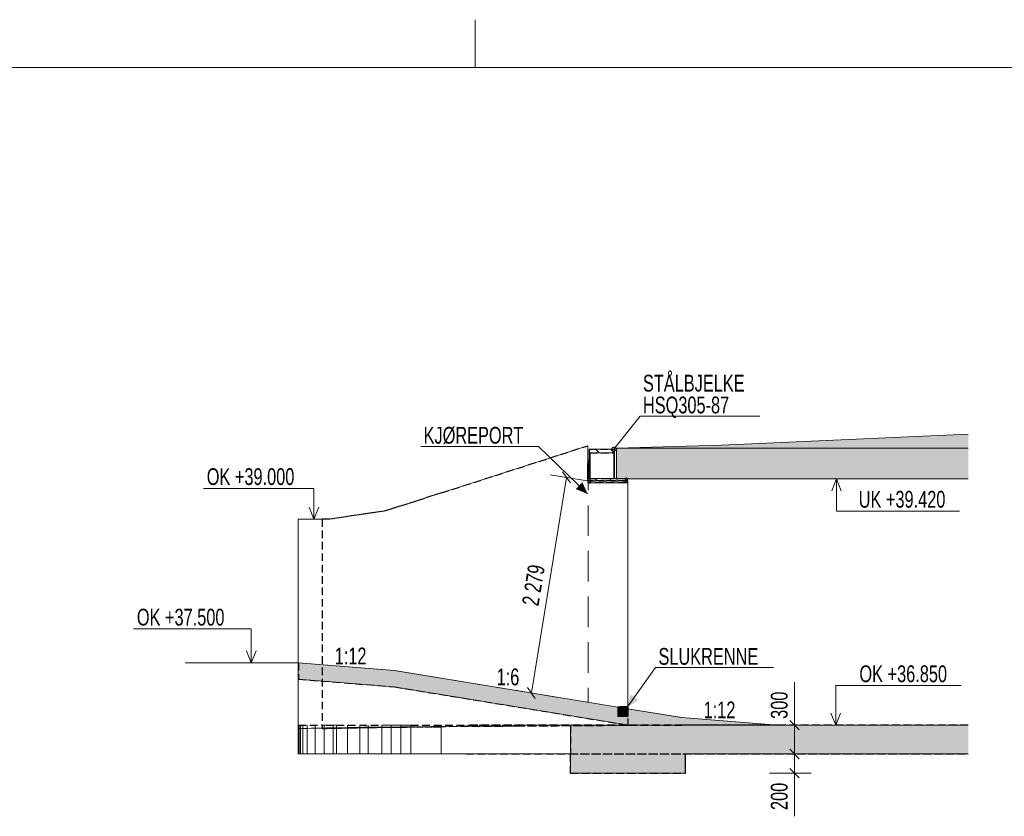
# Model space of a CAD drawing. Header units: millimetres. Extents: x -28263 to 55837, y 62799 to 122199.
# Tile 6 of 9: x -16770 to 3784, y 105577 to 122199. Entities that reach past the tile are written whole.
import ezdxf

# ---------------------------------------------------------------- set-up
doc = ezdxf.new("R2010")
doc.units = ezdxf.units.MM
doc.header["$LTSCALE"] = 100
for name, pattern in [('DASHEDX2', [9.525, 6.35, -3.175]), ('HIDDEN', [2.38125, 1.5875, -0.79375]), ('XKITLINE00', [0])]:
    doc.linetypes.add(name, pattern=pattern)
for name, color, linetype, lineweight in [('GraphicObject', 6, 'Continuous', 0), ('LevelText', 7, 'Continuous', 0), ('OtherObjectType', 1, 'Continuous', 0), ('Part', 2, 'Continuous', 0), ('Part_Hidden', 7, 'Continuous', 0), ('PartMark', 3, 'Continuous', 0), ('Text', 3, 'Continuous', 0), ('Z-DIMENSIONS', 1, 'Continuous', 0)]:
    doc.layers.add(name, color=color, linetype=linetype, lineweight=lineweight)
doc.styles.add('ARIAL_NARROW', font='ARIALN.TTF')

msp = doc.modelspace()

# ---------------------------------------------------------------- hatches: boundary and pattern name
at = {"layer": 'Part'}
for points in [[(-2119, 113318), (3031, 113551), (3031, 113258), (-2119, 113257), (-4311, 113257), (-4311, 113258)], [(-4311, 113258), (3031, 113258), (3031, 112618), (-4311, 112618)], [(-4081, 107822), (-2955, 107638), (-955, 107478), (-955, 107478), (-2955, 107478), (-4057, 107478), (-8955, 108278), (-10955, 108438), (-10955, 108778), (-8955, 108618), (-4281, 107855), (-4281, 107658), (-4081, 107658)], [(-4281, 107658), (-4281, 107858), (-4081, 107858), (-4081, 107658)], [(-5275, 107478), (3031, 107478), (3031, 106878), (-5275, 106878)], [(-5275, 106478), (-5275, 106878), (-2875, 106878), (-2875, 106478)]]:
    msp.add_hatch(color=253, dxfattribs=at).paths.add_polyline_path(points, flags=17)
at = {"layer": 'Text'}
for color, points in [(7, [(-4914, 112304), (-5163, 112405), (-5024, 112549)]), (3, [(-4081, 107858), (-4017, 108120), (-3855, 108003)])]:
    msp.add_hatch(color=color, dxfattribs=at).paths.add_polyline_path(points, flags=17)

# ---------------------------------------------------------------- linework, layer by layer
at = {"layer": 'GraphicObject', "color": 3, "linetype": 'DASHEDX2', "lineweight": 0}
msp.add_line((-4904, 113018), (-4904, 107958), dxfattribs=at)
at = {"layer": 'GraphicObject', "color": 3, "linetype": 'Continuous', "lineweight": 0}
msp.add_line((-10955, 108778), (-13316, 108778), dxfattribs=at)
at = {"layer": 'LevelText', "color": 3, "linetype": 'Continuous', "lineweight": 0}
for p, q in [((281, 112618), (181, 112368)), ((281, 112618), (281, 111947)), ((381, 112368), (281, 112618)), ((-10742, 112420), (-12935, 112420)), ((-10627, 112420), (-10742, 112420)), ((-10627, 111778), (-10627, 112420)), ((-10727, 112028), (-10627, 111778)), ((-10627, 111778), (-10527, 112028)), ((281, 111947), (675, 111947)), ((2847, 111947), (675, 111947)), ((-12200, 109488), (-14394, 109488)), ((-11935, 109488), (-12200, 109488)), ((-11935, 108778), (-11935, 109488)), ((-12035, 109028), (-11935, 108778)), ((-11935, 108778), (-11835, 109028)), ((266, 107478), (266, 108306)), ((266, 108306), (690, 108306)), ((2883, 108306), (690, 108306)), ((166, 107728), (266, 107478)), ((266, 107478), (366, 107728))]:
    msp.add_line(p, q, dxfattribs=at)
at = {"layer": 'OtherObjectType', "color": 2, "linetype": 'Continuous', "lineweight": 0}
msp.add_line((-7263, 121199), (-7263, 122199), dxfattribs=at)
at = {"layer": 'OtherObjectType', "color": 1, "linetype": 'Continuous', "lineweight": 0}
msp.add_line((54837, 121199), (-25263, 121199), dxfattribs=at)
at = {"layer": 'Part', "color": 7, "linetype": 'XKITLINE00', "lineweight": 0}
for p, q in [((-2119, 113318), (3031, 113551)), ((-7968, 112326), (-4913, 113308)), ((-4914, 112578), (-4913, 113308)), ((-4913, 113308), (-4912, 113307)), ((-4913, 112578), (-4912, 113307)), ((-4311, 113258), (-2119, 113318)), ((-4311, 113257), (-4311, 113258)), ((-2119, 113257), (-4311, 113257)), ((-4311, 113258), (3031, 113258)), ((-4311, 112618), (-4311, 113258)), ((3031, 113258), (-2119, 113257)), ((-4357, 113238), (-4881, 113238)), ((-4881, 113238), (-4881, 112646)), ((-4869, 113041), (-4881, 113053)), ((-4869, 112628), (-4869, 113158)), ((-4869, 113158), (-4369, 113158)), ((-4862, 112628), (-4862, 113158)), ((-4671, 113158), (-4751, 113238)), ((-4357, 113157), (-4437, 113238)), ((-4369, 113158), (-4369, 112628)), ((-4357, 113238), (-4350, 113238)), ((-4357, 112646), (-4357, 113238)), ((-4350, 113238), (-4350, 112646)), ((-4357, 112843), (-4369, 112855)), ((-4869, 112726), (-4881, 112738)), ((-4881, 112646), (-4881, 112644)), ((-4357, 112646), (-4350, 112646)), ((-4357, 112644), (-4357, 112646)), ((-4350, 112646), (-4350, 112644)), ((-4914, 112578), (-4911, 112578)), ((-4899, 112628), (-4911, 112628)), ((-4911, 112628), (-4911, 112578)), ((-4871, 112628), (-4911, 112628)), ((-4911, 112628), (-4911, 112538)), ((-4911, 112578), (-4131, 112578)), ((-4911, 112538), (-4911, 112578)), ((-4911, 112578), (-4131, 112578)), ((-4911, 112538), (-4131, 112538)), ((-4911, 112538), (-4871, 112538)), ((-4897, 112628), (-4899, 112628)), ((-4871, 112538), (-4871, 112628)), ((-4369, 112628), (-4869, 112628)), ((-4720, 112578), (-4770, 112628)), ((-4406, 112578), (-4456, 112628)), ((-4340, 112628), (-4334, 112628)), ((-4339, 112628), (-4340, 112628)), ((-4131, 112628), (-4339, 112628)), ((-4334, 112628), (-4332, 112628)), ((3031, 112618), (-4311, 112618)), ((-4131, 112617), (-4141, 112628)), ((-4091, 112628), (-4131, 112628)), ((-4131, 112628), (-4131, 112538)), ((-4131, 112578), (-4131, 112628)), ((-4131, 112538), (-4131, 112578)), ((-4131, 112538), (-4091, 112538)), ((-4091, 112538), (-4091, 112628)), ((-4075, 112578), (-4091, 112578)), ((-4085, 112538), (-4091, 112538)), ((-4084, 112618), (-4084, 112578)), ((-4075, 112578), (-4073, 112576)), ((-4075, 112578), (-4075, 107858)), ((-4073, 112576), (-4073, 107822)), ((-8394, 112189), (-8182, 112257)), ((-8182, 112257), (-7968, 112326)), ((-9013, 111989), (-8811, 112054)), ((-8811, 112054), (-8604, 112121)), ((-8604, 112121), (-8394, 112189)), ((-10082, 111810), (-9926, 111833)), ((-9926, 111833), (-9760, 111858)), ((-9760, 111858), (-9585, 111884)), ((-9585, 111884), (-9401, 111911)), ((-9401, 111911), (-9211, 111939)), ((-9211, 111939), (-9133, 111951)), ((-9133, 111951), (-9013, 111989)), ((-10955, 107401), (-10955, 111778)), ((-10298, 111778), (-10955, 111778)), ((-10298, 111778), (-10227, 111788)), ((-10227, 111788), (-10082, 111810)), ((-10949, 108778), (-10955, 108778)), ((-8955, 108618), (-10955, 108778)), ((-10955, 108778), (-10955, 108438)), ((-8949, 108618), (-10949, 108778)), ((-4281, 107855), (-8955, 108618)), ((-8949, 108618), (-4281, 107856)), ((-10955, 108438), (-8955, 108278)), ((-4057, 107478), (-8955, 108278)), ((-4081, 107858), (-4281, 107858)), ((-4281, 107858), (-4281, 107658)), ((-4281, 107658), (-4281, 107855)), ((-4081, 107858), (-4075, 107858)), ((-4081, 107658), (-4081, 107858)), ((-4075, 107822), (-4081, 107822)), ((-4081, 107658), (-4081, 107822)), ((-2955, 107638), (-4081, 107822)), ((-4075, 107858), (-4075, 107822)), ((-2949, 107638), (-4075, 107822)), ((-4281, 107658), (-4081, 107658)), ((-4081, 107658), (-4281, 107658)), ((-955, 107478), (-2955, 107638)), ((-2949, 107638), (-949, 107478)), ((-10955, 107478), (-10950, 107478)), ((-10955, 106878), (-10955, 107478)), ((-10948, 107403), (-10955, 107401)), ((-10950, 106878), (-10950, 107478)), ((-10925, 107405), (-10948, 107403)), ((-10937, 106878), (-10937, 107478)), ((-10888, 107407), (-10925, 107405)), ((-10906, 106878), (-10906, 107478)), ((-10835, 107409), (-10888, 107407)), ((-10861, 106878), (-10861, 107478)), ((-10768, 107412), (-10835, 107409)), ((-10768, 106878), (-10768, 107478)), ((-10686, 107414), (-10768, 107412)), ((-10591, 107416), (-10686, 107414)), ((-10603, 106878), (-10603, 107478)), ((-10482, 107419), (-10591, 107416)), ((-10482, 107419), (-10452, 107419)), ((-10452, 107478), (-10369, 107478)), ((-10414, 106878), (-10414, 107478)), ((-10369, 107421), (-10361, 107421)), ((-10227, 107424), (-10361, 107421)), ((-10227, 107478), (-10155, 107478)), ((-10227, 106878), (-10227, 107478)), ((-10082, 107426), (-10227, 107424)), ((-10155, 106878), (-10155, 107478)), ((-9926, 107429), (-10082, 107426)), ((-9926, 106878), (-9926, 107478)), ((-9760, 107431), (-9926, 107429)), ((-9585, 107434), (-9760, 107431)), ((-9672, 106878), (-9672, 107478)), ((-9401, 107436), (-9585, 107434)), ((-9493, 106878), (-9493, 107478)), ((-9211, 107438), (-9401, 107436)), ((-9211, 107478), (-8604, 107478)), ((-9211, 106878), (-9211, 107478)), ((-9013, 107440), (-9211, 107438)), ((-9013, 106878), (-9013, 107478)), ((-8811, 107442), (-9013, 107440)), ((-8811, 106878), (-8811, 107478)), ((-8604, 107444), (-8811, 107442)), ((-8604, 106878), (-8604, 107478)), ((-8394, 107446), (-8604, 107444)), ((-8182, 107448), (-8394, 107446)), ((-7968, 107450), (-8182, 107448)), ((-7974, 107450), (-7974, 106878)), ((-7968, 107450), (-6406, 107461)), ((-6406, 107478), (-5275, 107478)), ((-5275, 107478), (3031, 107478)), ((-5275, 106878), (-5275, 107478)), ((-4075, 107481), (-4075, 107478)), ((-4073, 107481), (-4073, 107478)), ((-2955, 107478), (-4057, 107478)), ((-2955, 107478), (-955, 107478)), ((-955, 107478), (-949, 107478)), ((-955, 107478), (-955, 107478)), ((-949, 107478), (-949, 107478)), ((-5275, 106878), (-10955, 106878)), ((-5275, 106478), (-5275, 106878)), ((-2875, 106478), (-2875, 106878)), ((-2875, 106878), (3031, 106878)), ((-2873, 106878), (-2873, 106478)), ((-2875, 106478), (-5275, 106478)), ((-2875, 106478), (-2873, 106478))]:
    msp.add_line(p, q, dxfattribs=at)
for centre, start, end in [((-4899, 112646), 274.7368, 355.2631), ((-4339, 112646), 184.7369, 265.2632), ((-4332, 112646), 184.7368, 265.2631)]:
    msp.add_arc(centre, 18, start, end, dxfattribs=at)
at = {"layer": 'Part_Hidden', "linetype": 'HIDDEN', "lineweight": 25}
for p, q in [((-7966, 112326), (-4912, 113307)), ((-4311, 113258), (-4290, 113258)), ((-4311, 113257), (-4290, 113257)), ((-4311, 113258), (-4290, 113258)), ((-4881, 113238), (-4357, 113238)), ((-4874, 112646), (-4874, 113238)), ((-4869, 113158), (-4362, 113158)), ((-4362, 113158), (-4362, 112628)), ((-4874, 112646), (-4881, 112646)), ((-4875, 112644), (-4874, 112646)), ((-4913, 112576), (-4914, 112578)), ((-4913, 112576), (-4913, 112578)), ((-4913, 112576), (-4073, 112576)), ((-4911, 112628), (-4892, 112628)), ((-4911, 112628), (-4864, 112628)), ((-4091, 112578), (-4911, 112578)), ((-4124, 112578), (-4911, 112578)), ((-4124, 112578), (-4911, 112578)), ((-4124, 112538), (-4911, 112538)), ((-4911, 112538), (-4864, 112538)), ((-4904, 112578), (-4904, 112628)), ((-4904, 112538), (-4904, 112628)), ((-4904, 112538), (-4904, 112578)), ((-4892, 112628), (-4891, 112628)), ((-4869, 112628), (-4362, 112628)), ((-4864, 112628), (-4864, 112538)), ((-4339, 112628), (-4124, 112628)), ((-4311, 112618), (-4290, 112618)), ((-4084, 112628), (-4131, 112628)), ((-4091, 112538), (-4131, 112538)), ((-4124, 112538), (-4124, 112628)), ((-4124, 112628), (-4124, 112578)), ((-4124, 112578), (-4124, 112538)), ((-4085, 112538), (-4084, 112538)), ((-4084, 112538), (-4085, 112538)), ((-4084, 112628), (-4084, 112618)), ((-4084, 112578), (-4084, 112538)), ((-8144, 112268), (-8321, 112211)), ((-7966, 112326), (-8144, 112268)), ((-8837, 112045), (-9001, 111992)), ((-8668, 112100), (-8837, 112045)), ((-8496, 112155), (-8668, 112100)), ((-8321, 112211), (-8496, 112155)), ((-9960, 111828), (-10061, 111812)), ((-9849, 111844), (-9960, 111828)), ((-9728, 111862), (-9849, 111844)), ((-9598, 111881), (-9728, 111862)), ((-9459, 111902), (-9598, 111881)), ((-9313, 111924), (-9459, 111902)), ((-9160, 111946), (-9313, 111924)), ((-9131, 111951), (-9160, 111946)), ((-9133, 111951), (-9131, 111951)), ((-9001, 111992), (-9131, 111951)), ((-10955, 111778), (-10955, 111778)), ((-10455, 111778), (-10455, 107404)), ((-10294, 111778), (-10455, 111778)), ((-10455, 111778), (-10455, 111778)), ((-10231, 111787), (-10294, 111778)), ((-10152, 111799), (-10231, 111787)), ((-10061, 111812), (-10152, 111799)), ((-10949, 108778), (-10949, 108438)), ((-10949, 108438), (-10955, 108438)), ((-10949, 108438), (-8949, 108278)), ((-8949, 108278), (-4051, 107478)), ((-4081, 107858), (-4281, 107858)), ((-4281, 107856), (-4275, 107855)), ((-4275, 107855), (-4281, 107855)), ((-4275, 107658), (-4275, 107858)), ((-4275, 107855), (-4275, 107658)), ((-4075, 107858), (-4075, 107482)), ((-4075, 107822), (-4075, 107658)), ((-4075, 107658), (-4075, 107822)), ((-4073, 107822), (-4073, 107481)), ((-4075, 107658), (-4281, 107658)), ((-4075, 107658), (-4281, 107658)), ((-10955, 107400), (-10955, 107401)), ((-10950, 107478), (-10452, 107478)), ((-10455, 107404), (-10449, 107406)), ((-10455, 107404), (-10455, 107404)), ((-10452, 107419), (-10369, 107421)), ((-10449, 107406), (-10430, 107408)), ((-10430, 107408), (-10399, 107409)), ((-10399, 107409), (-10355, 107411)), ((-10369, 107478), (-10227, 107478)), ((-10355, 107411), (-10299, 107413)), ((-10299, 107413), (-10231, 107415)), ((-10231, 107415), (-10152, 107417)), ((-10155, 107478), (-9211, 107478)), ((-10152, 107417), (-10061, 107419)), ((-10061, 107419), (-9960, 107421)), ((-9960, 107421), (-9849, 107424)), ((-9849, 107424), (-9728, 107426)), ((-9728, 107426), (-9598, 107428)), ((-9598, 107428), (-9459, 107430)), ((-9459, 107430), (-9313, 107432)), ((-9313, 107432), (-9160, 107434)), ((-9160, 107434), (-9001, 107436)), ((-9001, 107436), (-8837, 107437)), ((-8837, 107437), (-8668, 107439)), ((-8668, 107439), (-8496, 107441)), ((-8604, 107478), (-6406, 107478)), ((-8496, 107441), (-8321, 107442)), ((-8321, 107442), (-8144, 107444)), ((-8144, 107444), (-7966, 107445)), ((-7974, 107478), (-7974, 107450)), ((-4073, 107473), (-7966, 107445)), ((3031, 107478), (-7453, 107478)), ((-6406, 107461), (-4075, 107478)), ((3031, 107478), (-5275, 107478)), ((-5273, 107478), (-5273, 106878)), ((-4075, 107482), (-4075, 107481)), ((-4073, 107473), (-4075, 107478)), ((-4073, 107478), (-4073, 107473)), ((-4057, 107478), (-4051, 107478)), ((-4051, 107478), (-2949, 107478)), ((-949, 107478), (-2949, 107478)), ((-955, 107478), (-949, 107478)), ((-7453, 106878), (3031, 106878)), ((-5275, 106878), (-5273, 106878)), ((-5273, 106878), (-5275, 106878)), ((-5275, 106878), (-5273, 106878)), ((-5273, 106878), (-5275, 106878)), ((-5273, 106478), (-5273, 106878)), ((-5273, 106878), (-2873, 106878)), ((-5273, 106878), (3031, 106878)), ((-5275, 106478), (-5273, 106478)), ((-5273, 106478), (-2873, 106478))]:
    msp.add_line(p, q, dxfattribs=at)
msp.add_arc((-4892, 112646), 18, 274.7369, 355.2632, dxfattribs=at)
at = {"layer": 'PartMark', "color": 7, "linetype": 'Continuous', "lineweight": 0}
for p, q in [((-4366, 113238), (-3819, 113925)), ((-3819, 113925), (-1316, 113925)), ((-4404, 113256), (-4404, 113257)), ((-4404, 113257), (-4403, 113257)), ((-4404, 113255), (-4404, 113256)), ((-4404, 113256), (-4404, 113256)), ((-4404, 113256), (-4404, 113256)), ((-4403, 113258), (-4402, 113259)), ((-4403, 113257), (-4403, 113258)), ((-4403, 113258), (-4403, 113258)), ((-4403, 113258), (-4403, 113258)), ((-4403, 113257), (-4403, 113257)), ((-4402, 113259), (-4402, 113260)), ((-4402, 113260), (-4402, 113260)), ((-4402, 113260), (-4401, 113260)), ((-4402, 113259), (-4402, 113259)), ((-4401, 113261), (-4401, 113262)), ((-4401, 113262), (-4400, 113262)), ((-4401, 113260), (-4401, 113261)), ((-4401, 113261), (-4401, 113261)), ((-4401, 113261), (-4401, 113261)), ((-4400, 113262), (-4400, 113263)), ((-4400, 113263), (-4400, 113263)), ((-4400, 113263), (-4399, 113263)), ((-4400, 113262), (-4400, 113262)), ((-4399, 113263), (-4399, 113264)), ((-4399, 113264), (-4399, 113264)), ((-4399, 113264), (-4398, 113264)), ((-4398, 113265), (-4397, 113266)), ((-4398, 113264), (-4398, 113265)), ((-4398, 113265), (-4398, 113265)), ((-4397, 113266), (-4396, 113267)), ((-4397, 113266), (-4397, 113266)), ((-4396, 113267), (-4395, 113268)), ((-4396, 113267), (-4396, 113267)), ((-4395, 113268), (-4395, 113269)), ((-4395, 113269), (-4394, 113269)), ((-4395, 113268), (-4395, 113268)), ((-4394, 113269), (-4393, 113270)), ((-4394, 113269), (-4394, 113269)), ((-4393, 113270), (-4393, 113270)), ((-4393, 113270), (-4392, 113270)), ((-4392, 113270), (-4392, 113271)), ((-4392, 113271), (-4391, 113271)), ((-4391, 113271), (-4391, 113272)), ((-4391, 113272), (-4390, 113272)), ((-4391, 113271), (-4391, 113271)), ((-4389, 113273), (-4390, 113272)), ((-4389, 113273), (-4390, 113272)), ((-4390, 113272), (-4390, 113272)), ((-4390, 113272), (-4390, 113272)), ((-4388, 113273), (-4389, 113273)), ((-4389, 113273), (-4389, 113273)), ((-4388, 113273), (-4389, 113273)), ((-4389, 113273), (-4389, 113273)), ((-4387, 113273), (-4388, 113273)), ((-4388, 113273), (-4388, 113273)), ((-4387, 113273), (-4388, 113273)), ((-4388, 113273), (-4388, 113273)), ((-4386, 113274), (-4387, 113273)), ((-4386, 113274), (-4387, 113273)), ((-4385, 113274), (-4386, 113274)), ((-4386, 113274), (-4386, 113274)), ((-4385, 113274), (-4386, 113274)), ((-4386, 113274), (-4386, 113274)), ((-4384, 113274), (-4385, 113274)), ((-4385, 113274), (-4385, 113274)), ((-4385, 113274), (-4385, 113274)), ((-4384, 113274), (-4385, 113274)), ((-4385, 113274), (-4385, 113274)), ((-4385, 113274), (-4385, 113274)), ((-4383, 113275), (-4384, 113275)), ((-4384, 113275), (-4384, 113274)), ((-4383, 113275), (-4384, 113275)), ((-4384, 113275), (-4384, 113274)), ((-4382, 113275), (-4383, 113275)), ((-4383, 113275), (-4383, 113275)), ((-4382, 113275), (-4383, 113275)), ((-4383, 113275), (-4383, 113275)), ((-4381, 113275), (-4382, 113275)), ((-4382, 113275), (-4382, 113275)), ((-4381, 113275), (-4382, 113275)), ((-4382, 113275), (-4382, 113275)), ((-4380, 113276), (-4381, 113276)), ((-4381, 113276), (-4381, 113275)), ((-4380, 113276), (-4381, 113276)), ((-4381, 113276), (-4381, 113275)), ((-4379, 113276), (-4380, 113276)), ((-4380, 113276), (-4380, 113276)), ((-4379, 113276), (-4380, 113276)), ((-4380, 113276), (-4380, 113276)), ((-4378, 113276), (-4379, 113276)), ((-4379, 113276), (-4379, 113276)), ((-4378, 113276), (-4379, 113276)), ((-4379, 113276), (-4379, 113276)), ((-4377, 113276), (-4378, 113276)), ((-4378, 113276), (-4378, 113276)), ((-4377, 113276), (-4378, 113276)), ((-4378, 113276), (-4378, 113276)), ((-4376, 113277), (-4377, 113277)), ((-4377, 113277), (-4377, 113276)), ((-4376, 113277), (-4377, 113277)), ((-4377, 113277), (-4377, 113276)), ((-4375, 113277), (-4376, 113277)), ((-4376, 113277), (-4376, 113277)), ((-4375, 113277), (-4376, 113277)), ((-4376, 113277), (-4376, 113277)), ((-4374, 113277), (-4375, 113277)), ((-4375, 113277), (-4375, 113277)), ((-4374, 113277), (-4375, 113277)), ((-4375, 113277), (-4375, 113277)), ((-4373, 113277), (-4374, 113277)), ((-4374, 113277), (-4374, 113277)), ((-4374, 113277), (-4374, 113277)), ((-4373, 113277), (-4374, 113277)), ((-4374, 113277), (-4374, 113277)), ((-4374, 113277), (-4374, 113277)), ((-4372, 113278), (-4373, 113278)), ((-4373, 113278), (-4373, 113277)), ((-4372, 113278), (-4373, 113278)), ((-4373, 113278), (-4373, 113277)), ((-4371, 113278), (-4372, 113278)), ((-4372, 113278), (-4372, 113278)), ((-4371, 113278), (-4372, 113278)), ((-4372, 113278), (-4372, 113278)), ((-4370, 113278), (-4371, 113278)), ((-4371, 113278), (-4371, 113278)), ((-4370, 113278), (-4371, 113278)), ((-4371, 113278), (-4371, 113278)), ((-4369, 113278), (-4370, 113278)), ((-4370, 113278), (-4370, 113278)), ((-4369, 113278), (-4370, 113278)), ((-4370, 113278), (-4370, 113278)), ((-4368, 113278), (-4369, 113278)), ((-4369, 113278), (-4369, 113278)), ((-4369, 113278), (-4369, 113278)), ((-4368, 113278), (-4369, 113278)), ((-4369, 113278), (-4369, 113278)), ((-4369, 113278), (-4369, 113278)), ((-4367, 113278), (-4368, 113278)), ((-4368, 113278), (-4368, 113278)), ((-4367, 113278), (-4368, 113278)), ((-4368, 113278), (-4368, 113278)), ((-4366, 113278), (-4367, 113278)), ((-4367, 113278), (-4367, 113278)), ((-4366, 113278), (-4367, 113278)), ((-4367, 113278), (-4367, 113278)), ((-4365, 113279), (-4366, 113279)), ((-4366, 113279), (-4366, 113279)), ((-4366, 113279), (-4366, 113278)), ((-4365, 113279), (-4366, 113279)), ((-4366, 113279), (-4366, 113279)), ((-4366, 113279), (-4366, 113278)), ((-4364, 113279), (-4365, 113279)), ((-4365, 113279), (-4365, 113279)), ((-4364, 113279), (-4365, 113279)), ((-4365, 113279), (-4365, 113279)), ((-4363, 113279), (-4364, 113279)), ((-4364, 113279), (-4364, 113279)), ((-4363, 113279), (-4364, 113279)), ((-4364, 113279), (-4364, 113279)), ((-4362, 113279), (-4363, 113279)), ((-4363, 113279), (-4363, 113279)), ((-4363, 113279), (-4363, 113279)), ((-4362, 113279), (-4363, 113279)), ((-4363, 113279), (-4363, 113279)), ((-4363, 113279), (-4363, 113279)), ((-4361, 113279), (-4362, 113279)), ((-4362, 113279), (-4362, 113279)), ((-4361, 113279), (-4362, 113279)), ((-4362, 113279), (-4362, 113279)), ((-4360, 113279), (-4361, 113279)), ((-4361, 113279), (-4361, 113279)), ((-4361, 113279), (-4361, 113279)), ((-4360, 113279), (-4361, 113279)), ((-4361, 113279), (-4361, 113279)), ((-4361, 113279), (-4361, 113279)), ((-4359, 113279), (-4360, 113279)), ((-4360, 113279), (-4360, 113279)), ((-4359, 113279), (-4360, 113279)), ((-4360, 113279), (-4360, 113279)), ((-4358, 113279), (-4359, 113279)), ((-4359, 113279), (-4359, 113279)), ((-4359, 113279), (-4359, 113279)), ((-4358, 113279), (-4359, 113279)), ((-4359, 113279), (-4359, 113279)), ((-4359, 113279), (-4359, 113279)), ((-4357, 113279), (-4358, 113279)), ((-4358, 113279), (-4358, 113279)), ((-4357, 113279), (-4358, 113279)), ((-4358, 113279), (-4358, 113279)), ((-4356, 113279), (-4357, 113279)), ((-4357, 113279), (-4357, 113279)), ((-4357, 113279), (-4357, 113279)), ((-4356, 113279), (-4357, 113279)), ((-4357, 113279), (-4357, 113279)), ((-4357, 113279), (-4357, 113279)), ((-4355, 113279), (-4356, 113279)), ((-4356, 113279), (-4356, 113279)), ((-4355, 113279), (-4356, 113279)), ((-4356, 113279), (-4356, 113279)), ((-4355, 113278), (-4355, 113279)), ((-4355, 113278), (-4355, 113279)), ((-4354, 113278), (-4355, 113278)), ((-4355, 113278), (-4355, 113278)), ((-4354, 113278), (-4355, 113278)), ((-4355, 113278), (-4355, 113278)), ((-4353, 113278), (-4354, 113278)), ((-4354, 113278), (-4354, 113278)), ((-4354, 113278), (-4354, 113278)), ((-4353, 113278), (-4354, 113278)), ((-4354, 113278), (-4354, 113278)), ((-4354, 113278), (-4354, 113278)), ((-4352, 113278), (-4353, 113278)), ((-4353, 113278), (-4353, 113278)), ((-4352, 113278), (-4353, 113278)), ((-4353, 113278), (-4353, 113278)), ((-4351, 113278), (-4352, 113278)), ((-4352, 113278), (-4352, 113278)), ((-4352, 113278), (-4352, 113278)), ((-4351, 113278), (-4352, 113278)), ((-4352, 113278), (-4352, 113278)), ((-4352, 113278), (-4352, 113278)), ((-4350, 113278), (-4351, 113278)), ((-4351, 113278), (-4351, 113278)), ((-4351, 113278), (-4351, 113278)), ((-4350, 113278), (-4351, 113278)), ((-4351, 113278), (-4351, 113278)), ((-4351, 113278), (-4351, 113278)), ((-4350, 113277), (-4350, 113278)), ((-4350, 113278), (-4350, 113278)), ((-4350, 113277), (-4350, 113278)), ((-4350, 113278), (-4350, 113278)), ((-4349, 113277), (-4350, 113277)), ((-4349, 113277), (-4350, 113277)), ((-4348, 113277), (-4349, 113277)), ((-4349, 113277), (-4349, 113277)), ((-4349, 113277), (-4349, 113277)), ((-4348, 113277), (-4349, 113277)), ((-4349, 113277), (-4349, 113277)), ((-4349, 113277), (-4349, 113277)), ((-4347, 113277), (-4348, 113277)), ((-4348, 113277), (-4348, 113277)), ((-4347, 113277), (-4348, 113277)), ((-4348, 113277), (-4348, 113277)), ((-4347, 113276), (-4347, 113277)), ((-4347, 113276), (-4347, 113277)), ((-4346, 113276), (-4347, 113276)), ((-4346, 113276), (-4347, 113276)), ((-4345, 113276), (-4346, 113276)), ((-4345, 113276), (-4346, 113276)), ((-4344, 113275), (-4345, 113276)), ((-4345, 113276), (-4345, 113276)), ((-4344, 113275), (-4345, 113276)), ((-4345, 113276), (-4345, 113276)), ((-4343, 113275), (-4344, 113275)), ((-4343, 113275), (-4344, 113275)), ((-4342, 113274), (-4343, 113275)), ((-4343, 113275), (-4343, 113275)), ((-4342, 113274), (-4343, 113275)), ((-4343, 113275), (-4343, 113275)), ((-4341, 113274), (-4342, 113274)), ((-4342, 113274), (-4342, 113274)), ((-4341, 113274), (-4342, 113274)), ((-4342, 113274), (-4342, 113274)), ((-4341, 113273), (-4341, 113274)), ((-4341, 113273), (-4341, 113274)), ((-4340, 113273), (-4341, 113273)), ((-4340, 113273), (-4341, 113273)), ((-4339, 113272), (-4340, 113273)), ((-4340, 113273), (-4340, 113273)), ((-4339, 113272), (-4340, 113273)), ((-4340, 113273), (-4340, 113273)), ((-4338, 113272), (-4339, 113272)), ((-4338, 113272), (-4339, 113272)), ((-4338, 113271), (-4338, 113272)), ((-4338, 113271), (-4338, 113272)), ((-4337, 113271), (-4338, 113271)), ((-4337, 113271), (-4338, 113271)), ((-4337, 113270), (-4337, 113271)), ((-4337, 113270), (-4337, 113271)), ((-4336, 113270), (-4337, 113270)), ((-4336, 113270), (-4337, 113270)), ((-4336, 113269), (-4336, 113270)), ((-4336, 113270), (-4336, 113270)), ((-4336, 113269), (-4336, 113270)), ((-4336, 113270), (-4336, 113270)), ((-4335, 113269), (-4336, 113269)), ((-4335, 113269), (-4336, 113269)), ((-4335, 113268), (-4335, 113269)), ((-4335, 113268), (-4335, 113269)), ((-4334, 113268), (-4335, 113268)), ((-4334, 113268), (-4335, 113268)), ((-4334, 113267), (-4334, 113268)), ((-4334, 113267), (-4334, 113268)), ((-4333, 113266), (-4334, 113267)), ((-4333, 113266), (-4334, 113267)), ((-4333, 113265), (-4333, 113266)), ((-4333, 113266), (-4333, 113266)), ((-4333, 113265), (-4333, 113266)), ((-4333, 113266), (-4333, 113266)), ((-4332, 113265), (-4333, 113265)), ((-4332, 113265), (-4333, 113265)), ((-4332, 113264), (-4332, 113265)), ((-4332, 113264), (-4332, 113265)), ((-4331, 113263), (-4332, 113264)), ((-4332, 113264), (-4332, 113264)), ((-4331, 113263), (-4332, 113264)), ((-4332, 113264), (-4332, 113264)), ((-4331, 113262), (-4331, 113263)), ((-4331, 113262), (-4331, 113263)), ((-4330, 113262), (-4331, 113262)), ((-4330, 113262), (-4331, 113262)), ((-4330, 113261), (-4330, 113262)), ((-4330, 113261), (-4330, 113262)), ((-4330, 113260), (-4330, 113261)), ((-4330, 113260), (-4330, 113261)), ((-4329, 113259), (-4330, 113260)), ((-4330, 113260), (-4330, 113260)), ((-4330, 113260), (-4330, 113260)), ((-4329, 113259), (-4330, 113260)), ((-4330, 113260), (-4330, 113260)), ((-4330, 113260), (-4330, 113260)), ((-4329, 113258), (-4329, 113259)), ((-4329, 113259), (-4329, 113259)), ((-4329, 113259), (-4329, 113259)), ((-4329, 113258), (-4329, 113259)), ((-4329, 113259), (-4329, 113259)), ((-4329, 113259), (-4329, 113259)), ((-4329, 113257), (-4329, 113258)), ((-4329, 113258), (-4329, 113258)), ((-4329, 113258), (-4329, 113258)), ((-4329, 113257), (-4329, 113258)), ((-4329, 113258), (-4329, 113258)), ((-4329, 113258), (-4329, 113258)), ((-4328, 113256), (-4329, 113257)), ((-4329, 113257), (-4329, 113257)), ((-4328, 113256), (-4329, 113257)), ((-4329, 113257), (-4329, 113257)), ((-4328, 113255), (-4328, 113256)), ((-4328, 113256), (-4328, 113256)), ((-4328, 113256), (-4328, 113256)), ((-4328, 113255), (-4328, 113256)), ((-4328, 113256), (-4328, 113256)), ((-4328, 113256), (-4328, 113256)), ((-4328, 113255), (-4328, 113255)), ((-4328, 113255), (-4328, 113255)), ((-4406, 113249), (-4406, 113250)), ((-4406, 113250), (-4405, 113250)), ((-4406, 113248), (-4406, 113249)), ((-4406, 113249), (-4406, 113249)), ((-4406, 113247), (-4406, 113248)), ((-4406, 113248), (-4406, 113248)), ((-4406, 113246), (-4406, 113247)), ((-4406, 113247), (-4406, 113247)), ((-4406, 113245), (-4406, 113246)), ((-4406, 113246), (-4406, 113246)), ((-4406, 113244), (-4406, 113245)), ((-4406, 113243), (-4406, 113244)), ((-4406, 113244), (-4406, 113244)), ((-4406, 113242), (-4406, 113243)), ((-4406, 113243), (-4406, 113243)), ((-4406, 113241), (-4406, 113242)), ((-4406, 113242), (-4406, 113242)), ((-4406, 113240), (-4406, 113241)), ((-4406, 113241), (-4406, 113241)), ((-4406, 113241), (-4406, 113241)), ((-4406, 113239), (-4406, 113240)), ((-4406, 113240), (-4406, 113240)), ((-4406, 113238), (-4406, 113239)), ((-4406, 113239), (-4406, 113239)), ((-4406, 113237), (-4406, 113238)), ((-4406, 113238), (-4406, 113238)), ((-4406, 113236), (-4406, 113237)), ((-4406, 113237), (-4406, 113237)), ((-4406, 113235), (-4406, 113236)), ((-4406, 113236), (-4406, 113236)), ((-4406, 113234), (-4406, 113235)), ((-4406, 113235), (-4406, 113235)), ((-4406, 113233), (-4406, 113234)), ((-4406, 113234), (-4406, 113234)), ((-4406, 113232), (-4406, 113233)), ((-4406, 113233), (-4406, 113233)), ((-4406, 113233), (-4406, 113233)), ((-4406, 113231), (-4406, 113232)), ((-4406, 113232), (-4406, 113232)), ((-4406, 113230), (-4406, 113231)), ((-4406, 113231), (-4406, 113231)), ((-4406, 113229), (-4406, 113230)), ((-4406, 113230), (-4406, 113230)), ((-4406, 113228), (-4406, 113229)), ((-4406, 113229), (-4406, 113229)), ((-4406, 113229), (-4406, 113229)), ((-4406, 113227), (-4406, 113228)), ((-4406, 113228), (-4406, 113228)), ((-4405, 113227), (-4406, 113227)), ((-4405, 113254), (-4404, 113255)), ((-4405, 113253), (-4405, 113254)), ((-4405, 113254), (-4405, 113254)), ((-4405, 113253), (-4405, 113253)), ((-4405, 113252), (-4405, 113253)), ((-4405, 113251), (-4405, 113252)), ((-4405, 113252), (-4405, 113252)), ((-4405, 113250), (-4405, 113251)), ((-4405, 113251), (-4405, 113251)), ((-4405, 113226), (-4405, 113227)), ((-4405, 113225), (-4405, 113226)), ((-4405, 113226), (-4405, 113226)), ((-4405, 113226), (-4405, 113226)), ((-4405, 113224), (-4405, 113225)), ((-4405, 113225), (-4405, 113225)), ((-4405, 113223), (-4405, 113224)), ((-4405, 113224), (-4405, 113224)), ((-4405, 113224), (-4405, 113224)), ((-4405, 113222), (-4405, 113223)), ((-4405, 113223), (-4405, 113223)), ((-4404, 113222), (-4405, 113222)), ((-4404, 113255), (-4404, 113255)), ((-4404, 113255), (-4404, 113255)), ((-4404, 113221), (-4404, 113222)), ((-4404, 113222), (-4404, 113222)), ((-4404, 113220), (-4404, 113221)), ((-4404, 113221), (-4404, 113221)), ((-4404, 113221), (-4404, 113221)), ((-4404, 113219), (-4404, 113220)), ((-4404, 113220), (-4404, 113220)), ((-4403, 113219), (-4404, 113219)), ((-4404, 113219), (-4404, 113219)), ((-4403, 113218), (-4403, 113219)), ((-4403, 113217), (-4403, 113218)), ((-4403, 113218), (-4403, 113218)), ((-4403, 113218), (-4403, 113218)), ((-4403, 113216), (-4403, 113217)), ((-4403, 113217), (-4403, 113217)), ((-4403, 113217), (-4403, 113217)), ((-4402, 113216), (-4403, 113216)), ((-4402, 113215), (-4402, 113216)), ((-4402, 113216), (-4402, 113216)), ((-4401, 113214), (-4402, 113215)), ((-4402, 113215), (-4402, 113215)), ((-4401, 113213), (-4401, 113214)), ((-4400, 113212), (-4401, 113213)), ((-4401, 113213), (-4401, 113213)), ((-4400, 113211), (-4400, 113212)), ((-4399, 113210), (-4400, 113211)), ((-4400, 113211), (-4400, 113211)), ((-4399, 113209), (-4399, 113210)), ((-4399, 113210), (-4399, 113210)), ((-4398, 113209), (-4399, 113209)), ((-4398, 113208), (-4398, 113209)), ((-4397, 113208), (-4398, 113208)), ((-4397, 113207), (-4397, 113208)), ((-4396, 113207), (-4397, 113207)), ((-4396, 113206), (-4396, 113207)), ((-4395, 113206), (-4396, 113206)), ((-4395, 113205), (-4395, 113206)), ((-4394, 113205), (-4395, 113205)), ((-4394, 113204), (-4394, 113205)), ((-4393, 113204), (-4394, 113204)), ((-4393, 113203), (-4393, 113204)), ((-4392, 113203), (-4393, 113203)), ((-4391, 113202), (-4392, 113203)), ((-4392, 113203), (-4392, 113203)), ((-4390, 113201), (-4391, 113202)), ((-4391, 113202), (-4391, 113202)), ((-4389, 113201), (-4390, 113201)), ((-4390, 113201), (-4390, 113201)), ((-4388, 113200), (-4389, 113201)), ((-4387, 113200), (-4388, 113200)), ((-4388, 113200), (-4388, 113200)), ((-4386, 113199), (-4387, 113200)), ((-4387, 113200), (-4387, 113200)), ((-4385, 113199), (-4386, 113199)), ((-4384, 113199), (-4385, 113199)), ((-4385, 113199), (-4385, 113199)), ((-4383, 113198), (-4384, 113199)), ((-4384, 113199), (-4384, 113199)), ((-4382, 113198), (-4383, 113198)), ((-4383, 113198), (-4383, 113198)), ((-4383, 113198), (-4383, 113198)), ((-4381, 113198), (-4382, 113198)), ((-4382, 113198), (-4382, 113198)), ((-4382, 113198), (-4382, 113198)), ((-4380, 113198), (-4381, 113198)), ((-4381, 113198), (-4381, 113198)), ((-4381, 113198), (-4381, 113198)), ((-4379, 113197), (-4380, 113198)), ((-4380, 113198), (-4380, 113198)), ((-4378, 113197), (-4379, 113197)), ((-4379, 113197), (-4379, 113197)), ((-4379, 113197), (-4379, 113197)), ((-4377, 113197), (-4378, 113197)), ((-4378, 113197), (-4378, 113197)), ((-4378, 113197), (-4378, 113197)), ((-4376, 113197), (-4377, 113197)), ((-4377, 113197), (-4377, 113197)), ((-4377, 113197), (-4377, 113197)), ((-4375, 113197), (-4376, 113197)), ((-4376, 113197), (-4376, 113197)), ((-4374, 113197), (-4375, 113197)), ((-4375, 113197), (-4375, 113197)), ((-4375, 113197), (-4375, 113197)), ((-4373, 113197), (-4374, 113197)), ((-4374, 113197), (-4374, 113197)), ((-4372, 113197), (-4373, 113197)), ((-4373, 113197), (-4373, 113197)), ((-4373, 113197), (-4373, 113197)), ((-4371, 113197), (-4372, 113197)), ((-4372, 113197), (-4372, 113197)), ((-4370, 113197), (-4371, 113197)), ((-4371, 113197), (-4371, 113197)), ((-4371, 113197), (-4371, 113197)), ((-4369, 113197), (-4370, 113197)), ((-4370, 113197), (-4370, 113197)), ((-4368, 113197), (-4369, 113197)), ((-4369, 113197), (-4369, 113197)), ((-4369, 113197), (-4369, 113197)), ((-4367, 113197), (-4368, 113197)), ((-4368, 113197), (-4368, 113197)), ((-4366, 113197), (-4367, 113197)), ((-4367, 113197), (-4367, 113197)), ((-4365, 113197), (-4366, 113197)), ((-4366, 113197), (-4366, 113197)), ((-4366, 113197), (-4366, 113197)), ((-4364, 113197), (-4365, 113197)), ((-4365, 113197), (-4365, 113197)), ((-4363, 113197), (-4364, 113197)), ((-4364, 113197), (-4364, 113197)), ((-4362, 113198), (-4363, 113197)), ((-4363, 113197), (-4363, 113197)), ((-4363, 113197), (-4363, 113197)), ((-4361, 113198), (-4362, 113198)), ((-4362, 113198), (-4362, 113198)), ((-4360, 113198), (-4361, 113198)), ((-4361, 113198), (-4361, 113198)), ((-4359, 113198), (-4360, 113198)), ((-4360, 113198), (-4360, 113198)), ((-4358, 113198), (-4359, 113198)), ((-4359, 113198), (-4359, 113198)), ((-4357, 113198), (-4358, 113198)), ((-4358, 113198), (-4358, 113198)), ((-4358, 113198), (-4358, 113198)), ((-4356, 113199), (-4357, 113199)), ((-4357, 113199), (-4357, 113198)), ((-4355, 113199), (-4356, 113199)), ((-4356, 113199), (-4356, 113199)), ((-4354, 113199), (-4355, 113199)), ((-4355, 113199), (-4355, 113199)), ((-4353, 113199), (-4354, 113199)), ((-4354, 113199), (-4354, 113199)), ((-4352, 113200), (-4353, 113200)), ((-4353, 113200), (-4353, 113199)), ((-4351, 113200), (-4352, 113200)), ((-4352, 113200), (-4352, 113200)), ((-4350, 113200), (-4351, 113200)), ((-4351, 113200), (-4351, 113200)), ((-4349, 113201), (-4350, 113200)), ((-4350, 113200), (-4350, 113200)), ((-4348, 113201), (-4349, 113201)), ((-4349, 113201), (-4349, 113201)), ((-4349, 113201), (-4349, 113201)), ((-4347, 113201), (-4348, 113201)), ((-4348, 113201), (-4348, 113201)), ((-4346, 113202), (-4347, 113202)), ((-4347, 113202), (-4347, 113201)), ((-4345, 113202), (-4346, 113202)), ((-4346, 113202), (-4346, 113202)), ((-4344, 113202), (-4345, 113202)), ((-4345, 113202), (-4345, 113202)), ((-4343, 113203), (-4344, 113203)), ((-4344, 113203), (-4344, 113202)), ((-4343, 113203), (-4342, 113203)), ((-4343, 113203), (-4343, 113203)), ((-4342, 113203), (-4342, 113204)), ((-4342, 113204), (-4341, 113204)), ((-4341, 113204), (-4340, 113205)), ((-4341, 113204), (-4341, 113204)), ((-4340, 113205), (-4340, 113205)), ((-4340, 113205), (-4339, 113205)), ((-4339, 113205), (-4339, 113206)), ((-4339, 113206), (-4339, 113206)), ((-4339, 113206), (-4338, 113206)), ((-4338, 113206), (-4338, 113207)), ((-4338, 113207), (-4337, 113207)), ((-4337, 113207), (-4337, 113208)), ((-4337, 113208), (-4336, 113208)), ((-4336, 113208), (-4336, 113209)), ((-4336, 113209), (-4335, 113209)), ((-4335, 113209), (-4335, 113210)), ((-4335, 113210), (-4334, 113210)), ((-4335, 113209), (-4335, 113209)), ((-4334, 113210), (-4334, 113211)), ((-4334, 113211), (-4333, 113211)), ((-4333, 113211), (-4333, 113212)), ((-4333, 113212), (-4333, 113212)), ((-4333, 113212), (-4332, 113212)), ((-4332, 113213), (-4331, 113214)), ((-4332, 113212), (-4332, 113213)), ((-4332, 113213), (-4332, 113213)), ((-4332, 113213), (-4332, 113213)), ((-4331, 113215), (-4330, 113216)), ((-4331, 113214), (-4331, 113215)), ((-4331, 113215), (-4331, 113215)), ((-4331, 113215), (-4331, 113215)), ((-4331, 113214), (-4331, 113214)), ((-4330, 113216), (-4330, 113217)), ((-4330, 113217), (-4329, 113217)), ((-4330, 113216), (-4330, 113216)), ((-4330, 113216), (-4330, 113216)), ((-4329, 113218), (-4329, 113219)), ((-4329, 113219), (-4328, 113219)), ((-4329, 113217), (-4329, 113218)), ((-4329, 113218), (-4329, 113218)), ((-4329, 113218), (-4329, 113218)), ((-4329, 113217), (-4329, 113217)), ((-4328, 113254), (-4328, 113255)), ((-4328, 113255), (-4328, 113255)), ((-4328, 113254), (-4328, 113255)), ((-4328, 113255), (-4328, 113255)), ((-4328, 113253), (-4328, 113254)), ((-4328, 113254), (-4328, 113254)), ((-4328, 113253), (-4328, 113254)), ((-4328, 113254), (-4328, 113254)), ((-4327, 113253), (-4328, 113253)), ((-4327, 113253), (-4328, 113253)), ((-4328, 113220), (-4328, 113221)), ((-4328, 113221), (-4327, 113221)), ((-4328, 113219), (-4328, 113220)), ((-4328, 113220), (-4328, 113220)), ((-4328, 113220), (-4328, 113220)), ((-4328, 113219), (-4328, 113219)), ((-4327, 113252), (-4327, 113253)), ((-4327, 113253), (-4327, 113253)), ((-4327, 113252), (-4327, 113253)), ((-4327, 113253), (-4327, 113253)), ((-4327, 113251), (-4327, 113252)), ((-4327, 113252), (-4327, 113252)), ((-4327, 113252), (-4327, 113252)), ((-4327, 113251), (-4327, 113252)), ((-4327, 113252), (-4327, 113252)), ((-4327, 113252), (-4327, 113252)), ((-4327, 113250), (-4327, 113251)), ((-4327, 113251), (-4327, 113251)), ((-4327, 113250), (-4327, 113251)), ((-4327, 113251), (-4327, 113251)), ((-4327, 113249), (-4327, 113250)), ((-4327, 113250), (-4327, 113250)), ((-4327, 113249), (-4327, 113250)), ((-4327, 113250), (-4327, 113250)), ((-4326, 113248), (-4327, 113249)), ((-4327, 113249), (-4327, 113249)), ((-4327, 113249), (-4327, 113249)), ((-4326, 113248), (-4327, 113249)), ((-4327, 113249), (-4327, 113249)), ((-4327, 113249), (-4327, 113249)), ((-4327, 113225), (-4326, 113226)), ((-4327, 113225), (-4326, 113226)), ((-4327, 113224), (-4327, 113225)), ((-4327, 113225), (-4327, 113225)), ((-4327, 113224), (-4327, 113225)), ((-4327, 113225), (-4327, 113225)), ((-4327, 113223), (-4327, 113224)), ((-4327, 113224), (-4327, 113224)), ((-4327, 113223), (-4327, 113224)), ((-4327, 113224), (-4327, 113224)), ((-4327, 113223), (-4327, 113223)), ((-4327, 113223), (-4327, 113223)), ((-4327, 113222), (-4327, 113223)), ((-4327, 113221), (-4327, 113222)), ((-4327, 113222), (-4327, 113222)), ((-4326, 113247), (-4326, 113248)), ((-4326, 113248), (-4326, 113248)), ((-4326, 113247), (-4326, 113248)), ((-4326, 113248), (-4326, 113248)), ((-4326, 113246), (-4326, 113247)), ((-4326, 113247), (-4326, 113247)), ((-4326, 113247), (-4326, 113247)), ((-4326, 113246), (-4326, 113247)), ((-4326, 113247), (-4326, 113247)), ((-4326, 113247), (-4326, 113247)), ((-4326, 113245), (-4326, 113246)), ((-4326, 113246), (-4326, 113246)), ((-4326, 113245), (-4326, 113246)), ((-4326, 113246), (-4326, 113246)), ((-4326, 113244), (-4326, 113245)), ((-4326, 113245), (-4326, 113245)), ((-4326, 113244), (-4326, 113245)), ((-4326, 113245), (-4326, 113245)), ((-4326, 113243), (-4326, 113244)), ((-4326, 113244), (-4326, 113244)), ((-4326, 113243), (-4326, 113244)), ((-4326, 113244), (-4326, 113244)), ((-4326, 113242), (-4326, 113243)), ((-4326, 113243), (-4326, 113243)), ((-4326, 113243), (-4326, 113243)), ((-4326, 113242), (-4326, 113243)), ((-4326, 113243), (-4326, 113243)), ((-4326, 113243), (-4326, 113243)), ((-4326, 113241), (-4326, 113242)), ((-4326, 113242), (-4326, 113242)), ((-4326, 113241), (-4326, 113242)), ((-4326, 113242), (-4326, 113242)), ((-4326, 113240), (-4326, 113241)), ((-4326, 113241), (-4326, 113241)), ((-4326, 113240), (-4326, 113241)), ((-4326, 113241), (-4326, 113241)), ((-4326, 113239), (-4326, 113240)), ((-4326, 113240), (-4326, 113240)), ((-4326, 113239), (-4326, 113240)), ((-4326, 113240), (-4326, 113240)), ((-4326, 113238), (-4326, 113239)), ((-4326, 113239), (-4326, 113239)), ((-4326, 113238), (-4326, 113239)), ((-4326, 113239), (-4326, 113239)), ((-4326, 113237), (-4326, 113238)), ((-4326, 113238), (-4326, 113238)), ((-4326, 113237), (-4326, 113238)), ((-4326, 113238), (-4326, 113238)), ((-4326, 113236), (-4326, 113237)), ((-4326, 113237), (-4326, 113237)), ((-4326, 113236), (-4326, 113237)), ((-4326, 113237), (-4326, 113237)), ((-4326, 113235), (-4326, 113236)), ((-4326, 113236), (-4326, 113236)), ((-4326, 113235), (-4326, 113236)), ((-4326, 113236), (-4326, 113236)), ((-4326, 113234), (-4326, 113235)), ((-4326, 113235), (-4326, 113235)), ((-4326, 113235), (-4326, 113235)), ((-4326, 113234), (-4326, 113235)), ((-4326, 113235), (-4326, 113235)), ((-4326, 113235), (-4326, 113235)), ((-4326, 113233), (-4326, 113234)), ((-4326, 113234), (-4326, 113234)), ((-4326, 113233), (-4326, 113234)), ((-4326, 113234), (-4326, 113234)), ((-4326, 113232), (-4326, 113233)), ((-4326, 113233), (-4326, 113233)), ((-4326, 113232), (-4326, 113233)), ((-4326, 113233), (-4326, 113233)), ((-4326, 113231), (-4326, 113232)), ((-4326, 113232), (-4326, 113232)), ((-4326, 113231), (-4326, 113232)), ((-4326, 113232), (-4326, 113232)), ((-4326, 113230), (-4326, 113231)), ((-4326, 113230), (-4326, 113231)), ((-4326, 113229), (-4326, 113230)), ((-4326, 113230), (-4326, 113230)), ((-4326, 113229), (-4326, 113230)), ((-4326, 113230), (-4326, 113230)), ((-4326, 113228), (-4326, 113229)), ((-4326, 113229), (-4326, 113229)), ((-4326, 113228), (-4326, 113229)), ((-4326, 113229), (-4326, 113229)), ((-4326, 113227), (-4326, 113228)), ((-4326, 113228), (-4326, 113228)), ((-4326, 113227), (-4326, 113228)), ((-4326, 113228), (-4326, 113228)), ((-4326, 113226), (-4326, 113227)), ((-4326, 113227), (-4326, 113227)), ((-4326, 113226), (-4326, 113227)), ((-4326, 113227), (-4326, 113227)), ((-4326, 113226), (-4326, 113226)), ((-4326, 113226), (-4326, 113226))]:
    msp.add_line(p, q, dxfattribs=at)
at = {"layer": 'Text', "color": 7, "linetype": 'Continuous', "lineweight": 0}
for p in [(-8398, 113293), (-4914, 112304)]:
    msp.add_line(p, (-5939, 113293), dxfattribs=at)
at = {"layer": 'Text', "color": 3, "linetype": 'Continuous', "lineweight": 0}
for p, q in [((-4081, 107858), (-3495, 108679)), ((-3495, 108679), (-1036, 108679))]:
    msp.add_line(p, q, dxfattribs=at)
at = {"layer": 'Z-DIMENSIONS', "color": 7, "linetype": 'Continuous', "lineweight": 0}
for p, q in [((-6089, 108150), (-5354, 112649)), ((-4836, 112564), (-5699, 112705)), ((-5436, 112762), (-5272, 112535)), ((-595, 107478), (-595, 108379)), ((-595, 107478), (-595, 108379)), ((-5571, 108066), (-6434, 108207)), ((-6170, 108264), (-6007, 108037)), ((-694, 107577), (-496, 107379)), ((-1120, 107478), (-245, 107478)), ((-595, 106878), (-595, 107478)), ((-694, 106977), (-496, 106779)), ((-694, 106977), (-496, 106779)), ((-1120, 106878), (-245, 106878)), ((-1120, 106878), (-245, 106878)), ((-595, 106478), (-595, 106878)), ((-1120, 106478), (-245, 106478)), ((-694, 106577), (-496, 106379)), ((-595, 106478), (-595, 105577)), ((-595, 106478), (-595, 105577))]:
    msp.add_line(p, q, dxfattribs=at)
at = {"layer": 'Z-DIMENSIONS', "color": 3}
for p in [(-5354, 112649), (-6089, 108150), (-595, 107478), (-595, 106878), (-595, 106878), (-595, 106478)]:
    msp.add_point(p, dxfattribs=at)

# ---------------------------------------------------------------- texts
at = {"layer": 'LevelText', "color": 3, "style": 'ARIAL_NARROW', "width": 0.85}
for s, p in [('OK +39.000', (-12865, 112490)), ('UK +39.420', (745, 112017)), ('OK +37.500', (-14324, 109558)), ('OK +36.850', (760, 108376))]:
    msp.add_text(s, height=350, dxfattribs=at).set_placement(p)
at = {"layer": 'PartMark', "color": 3, "style": 'ARIAL_NARROW', "width": 0.85}
for s, p in [('STÅLBJELKE', (-3759, 114440)), ('HSQ305-87', (-3759, 113985))]:
    msp.add_text(s, height=350, dxfattribs=at).set_placement(p)
at = {"layer": 'Text', "color": 3, "style": 'ARIAL_NARROW', "width": 0.85}
for s, p in [('KJØREPORT', (-8338, 113353)), ('1:12', (-10194, 108748)), ('SLUKRENNE', (-3435, 108739)), ('1:6', (-6814, 108310)), ('1:12', (-2493, 107622))]:
    msp.add_text(s, height=350, dxfattribs=at).set_placement(p)
at = {"layer": 'Z-DIMENSIONS', "color": 3, "style": 'ARIAL_NARROW', "width": 0.85}
for s, rotation, p in [('2 279', 80.724, (-5942, 109950)), ('300', 90.0002, (-740, 107610)), ('200', 90.0002, (-740, 105708))]:
    msp.add_text(s, height=350, rotation=rotation, dxfattribs=at).set_placement(p)

doc.saveas('drawing.dxf')
